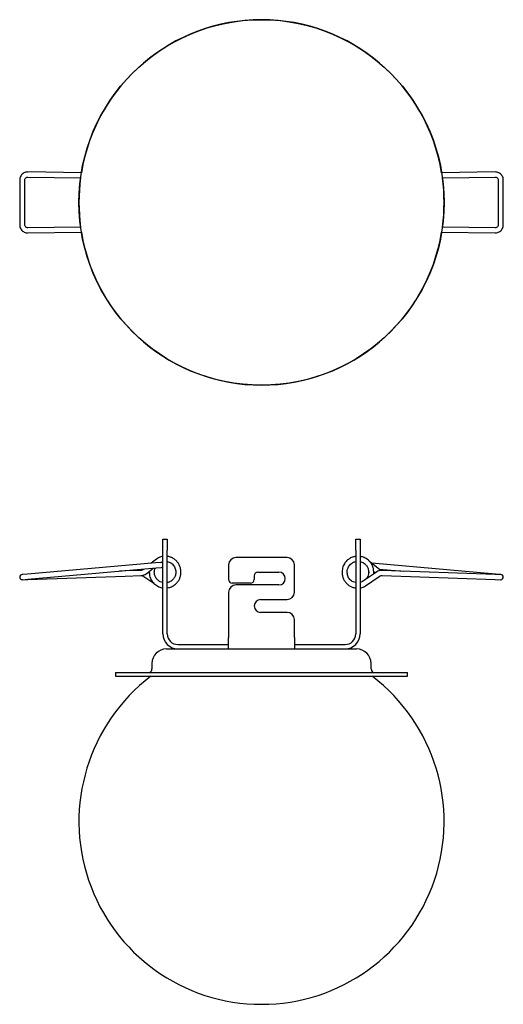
# Model space of a CAD drawing. Header units: millimetres. Extents: x 156 to 288, y 378 to 647.
import ezdxf

# ---------------------------------------------------------------- set-up
doc = ezdxf.new("R2010")
doc.units = ezdxf.units.MM
doc.header["$LTSCALE"] = 2

msp = doc.modelspace()

# ---------------------------------------------------------------- linework, layer by layer
at = {"color": 7, "linetype": 'Continuous', "lineweight": 25}
for p, q in [((158.25, 604.04), (172.72, 603.85)), ((172.93, 605.25), (158.27, 605.44)), ((286.27, 605.44), (271.6, 605.24)), ((271.81, 603.85), (286.29, 604.04)), ((156.04, 603.24), (156.04, 590.99)), ((157.44, 590.99), (157.44, 603.24)), ((287.09, 603.24), (287.09, 590.99)), ((288.49, 590.99), (288.49, 603.24)), ((172.72, 590.38), (158.25, 590.19)), ((286.28, 590.19), (271.81, 590.38)), ((158.26, 588.79), (172.93, 588.99)), ((271.6, 588.98), (286.26, 588.79)), ((195.27, 504.94), (196.47, 504.94)), ((195.27, 501.94), (195.27, 504.94)), ((196.47, 504.94), (196.47, 501.94)), ((248.07, 501.94), (248.07, 504.94)), ((248.07, 504.94), (249.27, 504.94)), ((249.27, 504.94), (249.27, 501.94)), ((195.27, 479.04), (195.27, 501.94)), ((196.47, 479.04), (196.47, 501.94)), ((248.07, 501.94), (248.07, 479.04)), ((249.27, 501.94), (249.27, 479.04)), ((193.26, 498.47), (158.19, 495.41)), ((193.54, 499.52), (192.08, 498.37)), ((194.74, 498.6), (193.26, 498.47)), ((229.27, 499.94), (215.27, 499.94)), ((254.59, 496.69), (251.98, 498.74)), ((158.32, 494.01), (193.38, 497.08)), ((184.87, 496.26), (183.42, 496.21)), ((189.19, 496.41), (184.87, 496.26)), ((189.2, 496.41), (189.19, 496.41)), ((190.08, 496.79), (189.95, 496.69)), ((189.96, 496.68), (189.95, 496.69)), ((190.82, 495.59), (192.62, 497.01)), ((193.38, 497.08), (194.86, 497.21)), ((213.27, 497.94), (213.27, 493.94)), ((221.27, 495.94), (227.02, 495.94)), ((231.27, 490.44), (231.27, 497.94)), ((253.73, 495.94), (249.95, 493.37)), ((250.97, 497.76), (250.97, 497.76)), ((251.39, 497.06), (251.39, 497.06)), ((251.6, 496.01), (251.55, 495.44)), ((286.34, 495.41), (252.45, 498.37)), ((252.94, 495.41), (253.01, 495.79)), ((252.98, 496.17), (253.48, 495.77)), ((254.45, 496.79), (261.11, 496.21)), ((286.3, 495.33), (255.34, 496.41)), ((255.34, 496.41), (255.34, 496.41)), ((158.19, 495.41), (156.68, 495.27)), ((156.77, 493.88), (158.28, 493.93)), ((156.8, 493.88), (158.32, 494.01)), ((158.28, 493.93), (184.91, 494.86)), ((184.91, 494.86), (189.24, 495.01)), ((190.02, 494.78), (192.76, 492.92)), ((220.27, 494.94), (220.27, 493.94)), ((249.95, 493.37), (249.31, 493.08)), ((250.74, 492.21), (254.52, 494.78)), ((255.29, 495.01), (286.25, 493.93)), ((255.29, 495.01), (255.29, 495.01)), ((286.25, 493.93), (287.77, 493.88)), ((287.82, 495.27), (286.3, 495.33)), ((287.85, 495.27), (286.34, 495.41)), ((213.27, 490.44), (213.27, 478.04)), ((219.27, 492.94), (214.27, 492.94)), ((227.02, 492.44), (215.27, 492.44)), ((222.02, 488.44), (229.27, 488.44)), ((229.27, 484.94), (222.02, 484.94)), ((231.27, 478.04), (231.27, 482.94)), ((213.27, 474.94), (213.27, 478.04)), ((231.27, 478.04), (231.27, 474.94)), ((196.27, 474.94), (199.37, 474.94)), ((199.37, 476.14), (213.27, 476.14)), ((199.47, 474.94), (222.27, 474.94)), ((222.27, 474.94), (245.07, 474.94)), ((231.27, 476.14), (245.17, 476.14)), ((245.17, 474.94), (248.27, 474.94)), ((192.27, 470.94), (192.27, 469.44)), ((252.27, 469.44), (252.27, 470.94)), ((182.27, 468.44), (182.27, 467.44)), ((182.27, 468.44), (262.27, 468.44)), ((182.27, 467.44), (262.27, 467.44)), ((262.27, 467.44), (262.27, 468.44))]:
    msp.add_line(p, q, dxfattribs=at)
msp.add_circle((222.27, 597.11), 50)
for centre, radius, start, end in [((222.27, 597.11), 50, 90, 170.642), ((222.27, 597.11), 50, 9.3575, 90), ((222.27, 597.11), 50, 172.2612, 187.7383), ((222.27, 597.11), 50, 352.2612, 7.7383), ((222.27, 597.11), 50, 189.3575, 350.642), ((194.8, 497.91), 0.7, 47.912, 95.001), ((215.27, 497.94), 2, 90, 180), ((229.27, 497.94), 2, 0, 90), ((194.8, 497.91), 0.7, 275.001, 312.088), ((221.27, 494.94), 1, 90, 180), ((227.02, 494.19), 1.75, 270, 90), ((156.74, 494.58), 0.7, 95.001, 175.9868), ((156.74, 494.58), 0.7, 175.9868, 275.001), ((214.27, 493.94), 1, 180, 270), ((219.27, 493.94), 1, 270, 0), ((287.79, 494.58), 0.7, 268, 4.0132), ((287.79, 494.58), 0.7, 4.0132, 88), ((215.27, 490.44), 2, 90, 180), ((229.27, 490.44), 2, 270, 0), ((222.02, 486.69), 1.75, 90, 270), ((229.27, 482.94), 2, 0, 90), ((199.37, 479.04), 4.1, 180, 270), ((199.37, 479.04), 2.9, 180, 270), ((245.17, 479.04), 4.1, 270, 0), ((245.17, 479.04), 2.9, 270, 0), ((196.27, 470.94), 4, 90, 180), ((248.27, 470.94), 4, 0, 90), ((191.27, 469.44), 1, 270, 0), ((253.27, 469.44), 1, 180, 270), ((222.27, 427.68), 50, 127.3265, 52.6735)]:
    msp.add_arc(centre, radius, start, end, dxfattribs=at)
for points, knots in [([(158.27, 605.44), (158.16, 605.44), (157.87, 605.43), (157.41, 605.31), (156.94, 605.05), (156.55, 604.68), (156.25, 604.23), (156.07, 603.74), (156.05, 603.4), (156.04, 603.24)], [0, 0, 0, 0, 0.0963653, 0.2492733, 0.4024042, 0.5555383, 0.7086787, 0.8618281, 1, 1, 1, 1]), ([(157.44, 603.24), (157.44, 603.29), (157.45, 603.42), (157.53, 603.66), (157.73, 603.89), (157.99, 604.02), (158.17, 604.04), (158.25, 604.04)], [0, 0, 0, 0, 0.096625, 0.330518, 0.568966, 0.807843, 1, 1, 1, 1]), ([(288.49, 603.24), (288.49, 603.36), (288.48, 603.65), (288.34, 604.1), (288.08, 604.57), (287.71, 604.96), (287.26, 605.25), (286.77, 605.42), (286.43, 605.44), (286.27, 605.44)], [0, 0, 0, 0, 0.096279, 0.249341, 0.402637, 0.555914, 0.709148, 0.862328, 1, 1, 1, 1]), ([(286.29, 604.04), (286.33, 604.04), (286.47, 604.04), (286.7, 603.96), (286.93, 603.76), (287.07, 603.5), (287.09, 603.32), (287.09, 603.24)], [0, 0, 0, 0, 0.0966094, 0.3330397, 0.5735544, 0.8129235, 1, 1, 1, 1]), ([(156.04, 590.99), (156.05, 590.87), (156.06, 590.58), (156.19, 590.13), (156.45, 589.66), (156.82, 589.27), (157.28, 588.98), (157.77, 588.81), (158.11, 588.79), (158.26, 588.79)], [0, 0, 0, 0, 0.0962786, 0.2493407, 0.4026366, 0.5559138, 0.7091484, 0.8623276, 1, 1, 1, 1]), ([(158.25, 590.19), (158.21, 590.19), (158.07, 590.19), (157.83, 590.27), (157.6, 590.47), (157.46, 590.73), (157.45, 590.91), (157.44, 590.99)], [0, 0, 0, 0, 0.096609, 0.33304, 0.573554, 0.812923, 1, 1, 1, 1]), ([(286.26, 588.79), (286.38, 588.79), (286.67, 588.8), (287.12, 588.92), (287.59, 589.18), (287.99, 589.55), (288.28, 590), (288.46, 590.49), (288.48, 590.82), (288.49, 590.99)], [0, 0, 0, 0, 0.096365, 0.249273, 0.402404, 0.555538, 0.708679, 0.861828, 1, 1, 1, 1]), ([(287.09, 590.99), (287.09, 590.94), (287.08, 590.81), (287, 590.57), (286.8, 590.34), (286.55, 590.21), (286.36, 590.19), (286.28, 590.19)], [0, 0, 0, 0, 0.096625, 0.330518, 0.568966, 0.807843, 1, 1, 1, 1]), ([(195.27, 500.21), (195.08, 500.2), (194.44, 500.15), (193.91, 499.78), (193.54, 499.52)], [0, 0, 0, 0, 0.298612, 1, 1, 1, 1]), ([(194.67, 498.56), (194.81, 498.67), (195, 498.8), (195.22, 498.82), (195.27, 498.82)], [0, 0, 0, 0, 0.794186, 1, 1, 1, 1]), ([(200.21, 496.09), (200.19, 496.37), (200.14, 496.93), (199.86, 497.73), (199.45, 498.46), (198.91, 499.1), (198.25, 499.63), (197.51, 500.01), (196.9, 500.22), (196.55, 500.25), (196.47, 500.26)], [0, 0, 0, 0, 0.137365, 0.274592, 0.411768, 0.54897, 0.686228, 0.823516, 0.960911, 1, 1, 1, 1]), ([(196.47, 498.8), (196.64, 498.77), (197.18, 498.69), (197.96, 498.12), (198.65, 497.18), (198.76, 496.42), (198.82, 496.04)], [0, 0, 0, 0, 0.132644, 0.421618, 0.710581, 1, 1, 1, 1]), ([(248.07, 500.24), (247.88, 500.21), (247.4, 500.14), (246.64, 499.82), (245.81, 499.28), (245.06, 498.46), (244.48, 497.37), (244.37, 496.53), (244.32, 496.09)], [0, 0, 0, 0, 0.092439, 0.239888, 0.403203, 0.582485, 0.783816, 1, 1, 1, 1]), ([(245.72, 496.04), (245.75, 496.3), (245.8, 496.78), (246.16, 497.58), (246.78, 498.28), (247.51, 498.7), (247.93, 498.79), (248.07, 498.81)], [0, 0, 0, 0, 0.192537, 0.370814, 0.666838, 0.896895, 1, 1, 1, 1]), ([(253.01, 495.79), (253, 496.16), (252.97, 496.88), (252.62, 497.85), (252.13, 498.62), (251.57, 499.21), (250.99, 499.64), (250.45, 499.92), (249.95, 500.11), (249.56, 500.21), (249.34, 500.23), (249.27, 500.24)], [0, 0, 0, 0, 0.174099, 0.335284, 0.478928, 0.604264, 0.716051, 0.812888, 0.893561, 0.965753, 1, 1, 1, 1]), ([(249.27, 498.81), (249.59, 498.72), (250.13, 498.57), (250.76, 498.06), (251.23, 497.47), (251.57, 496.71), (251.6, 496.14), (251.62, 495.84)], [0, 0, 0, 0, 0.239867, 0.403187, 0.582462, 0.783815, 1, 1, 1, 1]), ([(189.95, 496.69), (189.9, 496.65), (189.75, 496.54), (189.49, 496.44), (189.27, 496.42), (189.19, 496.41)], [0, 0, 0, 0, 0.2100125, 0.7081454, 1, 1, 1, 1]), ([(191.54, 496.16), (191.55, 495.74), (191.56, 494.85), (192.11, 493.61), (192.99, 492.59), (193.92, 492.01), (194.69, 491.73), (195.08, 491.67), (195.27, 491.64)], [0, 0, 0, 0, 0.193988, 0.410096, 0.618378, 0.816512, 0.912237, 1, 1, 1, 1]), ([(195.27, 493.07), (195.01, 493.14), (194.46, 493.28), (193.74, 493.84), (193.18, 494.6), (192.91, 495.5), (192.89, 496.36), (193.09, 496.86), (193.17, 497.06)], [0, 0, 0, 0, 0.152474, 0.331493, 0.512156, 0.693873, 0.87222, 1, 1, 1, 1]), ([(196.47, 491.66), (196.67, 491.69), (197.26, 491.77), (198.22, 492.22), (199.06, 492.93), (199.62, 493.7), (199.97, 494.42), (200.19, 495.23), (200.21, 495.8), (200.21, 496.09)], [0, 0, 0, 0, 0.097024, 0.281347, 0.49052, 0.606303, 0.731201, 0.863316, 1, 1, 1, 1]), ([(198.82, 496.04), (198.79, 495.72), (198.76, 495.09), (198.35, 494.29), (197.84, 493.71), (197.22, 493.27), (196.73, 493.15), (196.47, 493.08)], [0, 0, 0, 0, 0.238758, 0.453987, 0.638549, 0.800382, 1, 1, 1, 1]), ([(244.32, 496.09), (244.33, 495.81), (244.34, 495.25), (244.56, 494.44), (244.91, 493.68), (245.41, 493), (246.03, 492.43), (246.74, 491.99), (247.43, 491.72), (247.89, 491.65), (248.07, 491.63)], [0, 0, 0, 0, 0.130784, 0.261441, 0.392051, 0.522686, 0.653374, 0.78409, 0.914906, 1, 1, 1, 1]), ([(248.07, 493.08), (247.83, 493.13), (247.22, 493.25), (246.43, 493.91), (245.81, 494.9), (245.75, 495.66), (245.72, 496.04)], [0, 0, 0, 0, 0.176389, 0.450784, 0.725168, 1, 1, 1, 1]), ([(251.62, 495.84), (251.59, 495.59), (251.53, 495.11), (251.24, 494.41), (250.89, 494.06), (250.7, 493.88)], [0, 0, 0, 0, 0.340247, 0.652203, 1, 1, 1, 1]), ([(255.34, 496.41), (255.22, 496.41), (254.91, 496.41), (254.4, 496.3), (253.99, 496.11), (253.78, 495.97), (253.73, 495.94)], [0, 0, 0, 0, 0.209278, 0.554412, 0.899979, 1, 1, 1, 1]), ([(255.34, 496.41), (255.28, 496.41), (255.09, 496.43), (254.83, 496.52), (254.65, 496.64), (254.59, 496.69)], [0, 0, 0, 0, 0.209967, 0.70881, 1, 1, 1, 1]), ([(189.24, 495.01), (189.36, 495.02), (189.68, 495.04), (190.17, 495.19), (190.57, 495.4), (190.77, 495.55), (190.82, 495.59)], [0, 0, 0, 0, 0.209787, 0.55546, 0.901551, 1, 1, 1, 1]), ([(189.24, 495.01), (189.3, 495.01), (189.49, 495.01), (189.76, 494.94), (189.95, 494.83), (190.02, 494.78)], [0, 0, 0, 0, 0.209508, 0.70639, 1, 1, 1, 1]), ([(254.52, 494.78), (254.56, 494.82), (254.73, 494.92), (255, 495), (255.21, 495.01), (255.29, 495.01)], [0, 0, 0, 0, 0.209506, 0.706412, 1, 1, 1, 1]), ([(249.27, 491.66), (249.36, 491.66), (249.89, 491.68), (250.35, 491.97), (250.74, 492.21)], [0, 0, 0, 0, 0.166845, 1, 1, 1, 1])]:
    msp.add_open_spline(points, degree=3, knots=knots, dxfattribs=at)

doc.saveas('drawing.dxf')
